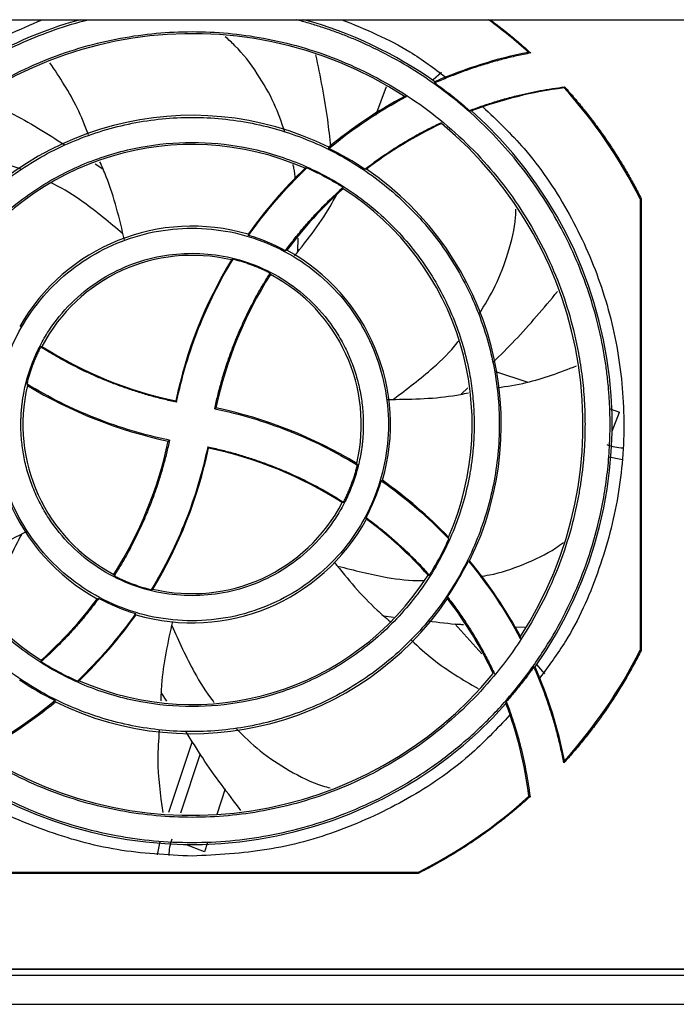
# Model space of a CAD drawing. Header units: millimetres. Extents: x 190.2 to 209.8, y 188.7 to 211.2.
# Tile 3 of 10: x 194.4 to 200, y 188.7 to 197.1. Entities that reach past the tile are written whole.
import ezdxf

# ---------------------------------------------------------------- set-up
doc = ezdxf.new("R2010")
doc.units = ezdxf.units.MM

msp = doc.modelspace()

# ---------------------------------------------------------------- linework, layer by layer
at = {"color": 7, "linetype": 'Continuous', "lineweight": 25}
for p, q in [((191.0937, 197.1299), (208.2645, 197.1299)), ((197.9165, 196.6178), (197.9862, 196.6809)), ((197.9295, 196.5878), (197.9305, 196.5978)), ((197.4259, 196.3117), (197.5162, 196.556)), ((199.0384, 196.545), (199.0418, 196.5542)), ((195.018, 195.8946), (195.0853, 195.8524)), ((199.6987, 195.597), (199.69, 195.5949)), ((199.69, 195.5949), (199.69, 191.7248)), ((199.6987, 195.597), (199.6987, 191.7227)), ((198.4427, 194.1164), (198.727, 194.0236)), ((198.1575, 193.9198), (198.2122, 193.9748)), ((199.4326, 193.7932), (199.5136, 193.7667)), ((199.4254, 193.3826), (199.5378, 193.36)), ((197.4927, 192.0187), (197.5772, 192.0094)), ((198.1026, 191.9518), (198.3332, 191.6937)), ((198.6117, 191.9267), (198.7114, 191.9223)), ((199.69, 191.7248), (199.6987, 191.7227)), ((198.8007, 191.6013), (198.871, 191.5237)), ((198.7796, 191.5827), (198.7896, 191.5817)), ((195.6334, 191.2872), (195.5847, 191.364)), ((194.6787, 191.2828), (194.6774, 191.2931)), ((195.8507, 190.944), (195.6477, 190.3328)), ((195.9192, 190.8358), (195.7513, 190.3286)), ((196.1334, 190.5371), (196.0616, 190.3171)), ((198.737, 190.4731), (198.7462, 190.4697)), ((195.5727, 190.0844), (195.5501, 189.972)), ((195.9833, 190.0774), (195.9569, 189.9963)), ((197.785, 189.8199), (193.915, 189.8199)), ((197.7871, 189.8111), (197.785, 189.8199)), ((197.7871, 189.8111), (193.9129, 189.8111)), ((192.3, 188.9899), (207.7, 188.9899)), ((192.3035, 188.9933), (207.6965, 188.9933)), ((192.1, 188.9399), (207.9, 188.9399)), ((192.1, 188.6899), (207.9, 188.6899))]:
    msp.add_line(p, q, dxfattribs=at)
at = {"color": 8, "linetype": 'Continuous', "lineweight": 25}
for p, q in [((196.7574, 195.1459), (196.7577, 195.2573)), ((199.4495, 193.6029), (199.5136, 193.7667)), ((195.9569, 189.9963), (195.793, 190.0603))]:
    msp.add_line(p, q, dxfattribs=at)
at = {"color": 7, "linetype": 'Continuous', "lineweight": 25}
for centre, radius, start, end in [((195.85, 193.6599), 3.6, 105.44449, 138.35159), ((195.85, 193.6599), 3.6, 54.69641, 74.55551), ((195.85, 193.6599), 4.3, 47.88913, 53.80159), ((195.85, 193.6599), 3.35, 57.07986, 140.40247), ((199.4777, 193.0727), 3.8498, 101.14758, 113.6978), ((199.4777, 193.0727), 3.5, 97.21089, 110.63361), ((195.85, 193.6599), 4.3, 26.74436, 42.14134), ((199.4777, 193.0727), 3.8498, 117.99599, 129.64769), ((195.85, 193.6599), 3.6, 324.74068, 48.3097), ((195.85, 193.6599), 2.65, 63.76749, 145.7131), ((199.4777, 193.0727), 3.5, 115.20373, 127.54186), ((195.85, 193.6599), 3.35, 327.12775, 50.35698), ((195.85, 193.6599), 2.4, 66.21216, 147.43491), ((199.4777, 193.0727), 3.8498, 133.69923, 144.82543), ((195.85, 193.6599), 2.65, 333.82785, 55.65538), ((199.4777, 193.0727), 3.5, 131.81814, 143.53455), ((195.85, 193.6599), 2.4, 336.27827, 57.3716), ((195.85, 193.6599), 1.7, 73.56631, 150.37213), ((195.85, 193.6599), 1.7, 343.65605, 61.43025), ((195.85, 193.6599), 1.45, 76.57055, 152.53999), ((199.4777, 193.0727), 3.8498, 148.74341, 168.17108), ((199.4777, 193.0727), 3.5, 147.65303, 167.97626), ((195.85, 193.6599), 1.45, 346.67373, 62.441), ((195.85, 193.6599), 2.4, 156.27827, 237.3716), ((196.4354, 197.2858), 3.5, 237.66566, 258.03423), ((195.85, 193.6599), 1.7, 163.65605, 241.43025), ((195.85, 193.6599), 1.45, 166.67373, 242.441), ((196.4354, 197.2858), 3.8498, 238.76439, 258.15989), ((195.2646, 190.0339), 3.8498, 58.76439, 78.15989), ((192.2223, 194.247), 3.5, 327.65303, 347.97626), ((192.2223, 194.247), 3.8498, 328.74341, 348.17108), ((195.2646, 190.0339), 3.5, 57.66566, 78.03423), ((195.2646, 190.0339), 3.8498, 43.71417, 54.84469), ((195.85, 193.6599), 1.45, 256.57055, 332.53999), ((195.85, 193.6599), 1.7, 253.56631, 331.51635), ((195.2646, 190.0339), 3.5, 41.82748, 53.54654), ((195.2646, 190.0339), 3.8498, 28.00513, 39.66114), ((195.85, 193.6599), 2.4, 246.21216, 327.43491), ((192.2223, 194.247), 3.5, 311.81814, 323.53455), ((195.85, 193.6599), 2.65, 243.76749, 325.7131), ((195.2646, 190.0339), 3.5, 25.20807, 37.55003), ((192.2223, 194.247), 3.8498, 313.69923, 324.82543), ((195.85, 193.6599), 4.3, 317.92447, 333.25564), ((195.85, 193.6599), 3.35, 237.07986, 320.40247), ((195.2646, 190.0339), 3.8498, 11.14999, 23.7053), ((195.85, 193.6599), 3.6, 234.69641, 318.35159), ((192.2223, 194.247), 3.8498, 297.99599, 309.64769), ((195.2646, 190.0339), 3.5, 7.20836, 20.63636), ((195.85, 193.6599), 4.3, 296.74436, 312.1742)]:
    msp.add_arc(centre, radius, start, end, dxfattribs=at)
for points, knots in [([(192.2675, 193.6599), (192.2675, 193.8568), (192.2838, 194.0538), (192.3485, 194.4424), (192.3969, 194.634), (192.5245, 195.0067), (192.6037, 195.1878), (192.7907, 195.5344), (192.8986, 195.7), (193.1401, 196.0113), (193.2736, 196.157), (193.5629, 196.4243), (193.7186, 196.5461), (194.0479, 196.7624), (194.2214, 196.8569), (194.5817, 197.0161), (194.7685, 197.0809), (194.9593, 197.1299)], [0, 0, 0, 0, 0.125, 0.125, 0.25, 0.25, 0.375, 0.375, 0.5, 0.5, 0.625, 0.625, 0.75, 0.75, 0.875, 0.875, 1, 1, 1, 1]), ([(193.1259, 196.1475), (193.2335, 196.2628), (193.4877, 196.5351), (193.9743, 196.8742), (194.3686, 197.0446), (194.5658, 197.1299)], [0, 0, 0, 0, 0.268387, 0.634194, 1, 1, 1, 1]), ([(199.4325, 193.6599), (199.4324, 193.6807), (199.4322, 193.7224), (199.4305, 193.7849), (199.4278, 193.8474), (199.424, 193.9097), (199.4191, 193.972), (199.4131, 194.0342), (199.406, 194.0963), (199.3978, 194.1583), (199.3773, 194.2961), (199.3347, 194.5084), (199.2529, 194.793), (199.1469, 195.0725), (198.9718, 195.4378), (198.6945, 195.8664), (198.3483, 196.2415), (198.038, 196.5019), (197.7936, 196.6742), (197.5383, 196.8242), (197.3283, 196.9254), (197.1687, 196.9915), (197.0634, 197.0313), (196.957, 197.0676), (196.8495, 197.1009), (196.777, 197.1202), (196.7407, 197.1299)], [0, 0, 0, 0, 0.013247, 0.02648, 0.039704, 0.052921, 0.066137, 0.079355, 0.09258, 0.105815, 0.119064, 0.18107, 0.243087, 0.306875, 0.370674, 0.500002, 0.62933, 0.693117, 0.756916, 0.818922, 0.880939, 0.904773, 0.928573, 0.952361, 0.976162, 1, 1, 1, 1]), ([(197.1342, 197.1299), (197.3341, 197.0483), (197.651, 196.9191), (197.9232, 196.7132), (198.0237, 196.6372)], [0, 0, 0, 0, 0.630809, 1, 1, 1, 1]), ([(198.4043, 197.1299), (198.4215, 197.1171), (198.4559, 197.0915), (198.5068, 197.0522), (198.5572, 197.0122), (198.6069, 196.9714), (198.656, 196.9299), (198.7045, 196.8877), (198.7363, 196.8589), (198.7522, 196.8446)], [0, 0, 0, 0, 0.142937, 0.285794, 0.428603, 0.571397, 0.714206, 0.857063, 1, 1, 1, 1]), ([(192.4825, 193.6599), (192.4826, 193.6786), (192.4828, 193.716), (192.4842, 193.772), (192.4865, 193.828), (192.4898, 193.8839), (192.494, 193.9397), (192.4991, 193.9954), (192.5051, 194.051), (192.5121, 194.1065), (192.52, 194.162), (192.5288, 194.2174), (192.5542, 194.3614), (192.6085, 194.5919), (192.7155, 194.9056), (192.8548, 195.2116), (193.0279, 195.5078), (193.2315, 195.7869), (193.4646, 196.0452), (193.7229, 196.2784), (194.0021, 196.482), (194.2983, 196.6551), (194.6042, 196.7943), (194.918, 196.9014), (195.2303, 196.9749), (195.5419, 197.018), (195.85, 197.032), (196.1581, 197.018), (196.4697, 196.9749), (196.782, 196.9014), (197.0958, 196.7943), (197.4017, 196.6551), (197.6979, 196.482), (197.9771, 196.2784), (198.2354, 196.0452), (198.4685, 195.7869), (198.6721, 195.5078), (198.8452, 195.2116), (198.9845, 194.9057), (199.0915, 194.5919), (199.1493, 194.3462), (199.179, 194.1714), (199.193, 194.0696), (199.204, 193.9676), (199.2117, 193.8653), (199.2166, 193.7627), (199.2172, 193.6941), (199.2175, 193.6599)], [0, 0, 0, 0, 0.005307, 0.010608, 0.015904, 0.021197, 0.026487, 0.031776, 0.037067, 0.042359, 0.047656, 0.052957, 0.058266, 0.089135, 0.120009, 0.152164, 0.184325, 0.217165, 0.25001, 0.28285, 0.315695, 0.347851, 0.380012, 0.410881, 0.441755, 0.470875, 0.500001, 0.529121, 0.558247, 0.589116, 0.61999, 0.652146, 0.684306, 0.717146, 0.749991, 0.782831, 0.815676, 0.847832, 0.879993, 0.910862, 0.941736, 0.951461, 0.961168, 0.970867, 0.980565, 0.990274, 1, 1, 1, 1]), ([(197.0387, 196.0415), (197.0306, 196.1188), (197.0028, 196.3836), (196.9493, 196.6446), (196.9115, 196.8295)], [0, 0, 0, 0, 0.29172, 1, 1, 1, 1]), ([(198.7522, 196.8446), (198.732, 196.8406), (198.6915, 196.8326), (198.6311, 196.8194), (198.571, 196.8054), (198.5112, 196.7903), (198.4517, 196.7744), (198.3925, 196.7574), (198.3336, 196.7396), (198.2749, 196.7208), (198.2166, 196.701), (198.1585, 196.6803), (198.1008, 196.6586), (198.0434, 196.636), (197.9862, 196.6125), (197.9484, 196.596), (197.9295, 196.5878)], [0, 0, 0, 0, 0.071669, 0.143227, 0.214693, 0.286084, 0.35742, 0.42872, 0.5, 0.57128, 0.64258, 0.713916, 0.785307, 0.856773, 0.928331, 1, 1, 1, 1]), ([(194.9626, 196.1424), (194.932, 196.2202), (194.8458, 196.439), (194.715, 196.635), (194.6307, 196.7613)], [0, 0, 0, 0, 0.3556542, 1, 1, 1, 1]), ([(197.9295, 196.5878), (197.9442, 196.5772), (197.9737, 196.5561), (198.0173, 196.5236), (198.0605, 196.4904), (198.1031, 196.4566), (198.1452, 196.4221), (198.1868, 196.3871), (198.2141, 196.3632), (198.2277, 196.3512)], [0, 0, 0, 0, 0.142939, 0.285796, 0.428604, 0.571396, 0.714204, 0.857061, 1, 1, 1, 1]), ([(198.2277, 196.3512), (198.2465, 196.3583), (198.284, 196.3723), (198.3407, 196.3923), (198.3977, 196.4112), (198.455, 196.4292), (198.5126, 196.4462), (198.5705, 196.4623), (198.6432, 196.4811), (198.731, 196.5016), (198.834, 196.5224), (198.9376, 196.5403), (199.0071, 196.5496), (199.0418, 196.5542)], [0, 0, 0, 0, 0.071474, 0.142898, 0.214293, 0.285681, 0.357082, 0.428516, 0.500006, 0.625049, 0.749987, 0.874933, 1, 1, 1, 1]), ([(199.0418, 196.5542), (199.0563, 196.5382), (199.0851, 196.5061), (199.1275, 196.4572), (199.1691, 196.4077), (199.21, 196.3575), (199.2501, 196.3068), (199.2894, 196.2555), (199.328, 196.2036), (199.3658, 196.151), (199.4127, 196.0838), (199.4677, 196.0012), (199.5297, 195.9026), (199.5889, 195.8024), (199.6456, 195.7006), (199.681, 195.6315), (199.6987, 195.597)], [0, 0, 0, 0, 0.05561, 0.111177, 0.166714, 0.222234, 0.277748, 0.33327, 0.388812, 0.444386, 0.500005, 0.60007, 0.700028, 0.799954, 0.89992, 1, 1, 1, 1]), ([(194.0453, 196.4614), (194.2098, 196.3772), (194.4536, 196.2525), (194.684, 196.1048), (194.7589, 196.0569)], [0, 0, 0, 0, 0.675085, 1, 1, 1, 1]), ([(198.341, 196.3827), (198.463, 196.2674), (198.7412, 196.0043), (199.0765, 195.5046), (199.3496, 194.9192), (199.5144, 194.2931), (199.5686, 193.6488), (199.5112, 193.0038), (199.339, 192.3815), (199.1113, 191.8668), (198.9059, 191.5914), (198.829, 191.4882)], [0, 0, 0, 0, 0.093164, 0.212509, 0.331854, 0.451199, 0.570544, 0.689889, 0.809234, 0.928579, 1, 1, 1, 1]), ([(193.2175, 193.6599), (193.2175, 193.8322), (193.2345, 194.0044), (193.3017, 194.3424), (193.3519, 194.5081), (193.4838, 194.8265), (193.5654, 194.9791), (193.7569, 195.2657), (193.8667, 195.3995), (194.1104, 195.6432), (194.2442, 195.753), (194.5307, 195.9444), (194.6834, 196.026), (195.0018, 196.1579), (195.1674, 196.2082), (195.5054, 196.2754), (195.6777, 196.2924), (196.0223, 196.2924), (196.1946, 196.2754), (196.5326, 196.2082), (196.6982, 196.1579), (197.0166, 196.026), (197.1693, 195.9444), (197.4558, 195.753), (197.5896, 195.6432), (197.8333, 195.3995), (197.9431, 195.2657), (198.1346, 194.9791), (198.2162, 194.8265), (198.3481, 194.5081), (198.3983, 194.3424), (198.4655, 194.0044), (198.4825, 193.8322), (198.4825, 193.6599)], [0, 0, 0, 0, 0.0625, 0.0625, 0.125, 0.125, 0.1875, 0.1875, 0.25, 0.25, 0.3125, 0.3125, 0.375, 0.375, 0.4375, 0.4375, 0.5, 0.5, 0.5625, 0.5625, 0.625, 0.625, 0.6875, 0.6875, 0.75, 0.75, 0.8125, 0.8125, 0.875, 0.875, 0.9375, 0.9375, 1, 1, 1, 1]), ([(197.3301, 195.8474), (197.3459, 195.8595), (197.3775, 195.8837), (197.4255, 195.9189), (197.4741, 195.9533), (197.5232, 195.9869), (197.5728, 196.0195), (197.6229, 196.0514), (197.6736, 196.0823), (197.7247, 196.1124), (197.7765, 196.1416), (197.8287, 196.17), (197.8815, 196.1975), (197.9347, 196.2242), (197.9706, 196.2412), (197.9886, 196.2498)], [0, 0, 0, 0, 0.077167, 0.154212, 0.231158, 0.308025, 0.384837, 0.461616, 0.538384, 0.615163, 0.691975, 0.768842, 0.845788, 0.922833, 1, 1, 1, 1]), ([(193.4325, 193.6599), (193.4326, 193.6763), (193.4328, 193.7091), (193.4343, 193.7582), (193.4368, 193.8073), (193.4403, 193.8563), (193.4448, 193.9052), (193.4503, 193.954), (193.4568, 194.0027), (193.4642, 194.0513), (193.4833, 194.1606), (193.5229, 194.3289), (193.5998, 194.5542), (193.6997, 194.7738), (193.824, 194.9865), (193.9702, 195.1869), (194.1375, 195.3723), (194.323, 195.5397), (194.5234, 195.6858), (194.736, 195.8101), (194.9556, 195.9101), (195.1809, 195.9869), (195.4767, 196.0566), (195.85, 196.0909), (196.2232, 196.0566), (196.5191, 195.9869), (196.7443, 195.9101), (196.964, 195.8101), (197.1766, 195.6858), (197.377, 195.5397), (197.5624, 195.3723), (197.7298, 195.1869), (197.876, 194.9865), (198.0003, 194.7738), (198.1002, 194.5542), (198.1771, 194.329), (198.2197, 194.1478), (198.2422, 194.0125), (198.2535, 193.9248), (198.2615, 193.8367), (198.2666, 193.7484), (198.2672, 193.6894), (198.2675, 193.6599)], [0, 0, 0, 0, 0.006487, 0.012964, 0.019435, 0.025902, 0.032367, 0.038835, 0.045306, 0.051785, 0.058273, 0.089144, 0.120023, 0.152182, 0.184348, 0.217191, 0.250041, 0.282884, 0.315734, 0.347893, 0.380058, 0.41093, 0.441809, 0.500001, 0.558193, 0.589065, 0.619944, 0.652103, 0.684268, 0.717111, 0.749961, 0.782804, 0.815655, 0.847813, 0.879979, 0.910851, 0.94173, 0.953398, 0.965044, 0.976682, 0.988329, 1, 1, 1, 1]), ([(195.271, 195.2398), (195.2274, 195.424), (195.173, 195.6538), (195.0787, 195.8695), (195.06, 195.9123)], [0, 0, 0, 0, 0.8015956, 1, 1, 1, 1]), ([(197.1432, 195.692), (197.129, 195.701), (197.1006, 195.7188), (197.0573, 195.7444), (197.0136, 195.7692), (196.9693, 195.793), (196.9246, 195.8158), (196.8794, 195.8378), (196.8488, 195.8517), (196.8335, 195.8587)], [0, 0, 0, 0, 0.143013, 0.28587, 0.428634, 0.571366, 0.71413, 0.856987, 1, 1, 1, 1]), ([(196.65, 195.1499), (196.6622, 195.1664), (196.6865, 195.1992), (196.7241, 195.2476), (196.7624, 195.2953), (196.8016, 195.3423), (196.8415, 195.3885), (196.8822, 195.4341), (196.9237, 195.4789), (196.966, 195.523), (197.0091, 195.5664), (197.053, 195.609), (197.0976, 195.651), (197.128, 195.6784), (197.1432, 195.692)], [0, 0, 0, 0, 0.083566, 0.167006, 0.250343, 0.333605, 0.416815, 0.5, 0.583185, 0.666395, 0.749657, 0.832994, 0.916434, 1, 1, 1, 1]), ([(196.7279, 195.1043), (196.8439, 195.2508), (196.9754, 195.417), (197.0747, 195.6033), (197.0865, 195.6254)], [0, 0, 0, 0, 0.881506, 1, 1, 1, 1]), ([(194.1675, 193.6599), (194.1675, 193.77), (194.1783, 193.8801), (194.2213, 194.0961), (194.2534, 194.202), (194.3377, 194.4055), (194.3899, 194.503), (194.5122, 194.6862), (194.5824, 194.7717), (194.7382, 194.9274), (194.8237, 194.9976), (195.0068, 195.12), (195.1044, 195.1721), (195.3079, 195.2564), (195.4138, 195.2885), (195.6298, 195.3315), (195.7399, 195.3424), (195.9601, 195.3424), (196.0702, 195.3315), (196.2862, 195.2885), (196.3921, 195.2564), (196.5956, 195.1721), (196.6932, 195.12), (196.8763, 194.9976), (196.9618, 194.9274), (197.1176, 194.7717), (197.1878, 194.6862), (197.3101, 194.503), (197.3623, 194.4055), (197.4466, 194.202), (197.4787, 194.0961), (197.5217, 193.8801), (197.5325, 193.77), (197.5325, 193.6599)], [0, 0, 0, 0, 0.0625, 0.0625, 0.125, 0.125, 0.1875, 0.1875, 0.25, 0.25, 0.3125, 0.3125, 0.375, 0.375, 0.4375, 0.4375, 0.5, 0.5, 0.5625, 0.5625, 0.625, 0.625, 0.6875, 0.6875, 0.75, 0.75, 0.8125, 0.8125, 0.875, 0.875, 0.9375, 0.9375, 1, 1, 1, 1]), ([(194.3825, 193.6599), (194.3826, 193.6727), (194.3828, 193.6983), (194.3843, 193.7366), (194.3868, 193.7748), (194.3903, 193.813), (194.3948, 193.8511), (194.4003, 193.8891), (194.4127, 193.961), (194.4374, 194.066), (194.484, 194.2027), (194.5447, 194.3361), (194.6455, 194.5086), (194.8049, 194.705), (195.0396, 194.8956), (195.3026, 195.0318), (195.5761, 195.1104), (195.85, 195.1356), (196.1239, 195.1104), (196.3974, 195.0318), (196.6604, 194.8956), (196.8951, 194.705), (197.0545, 194.5086), (197.1553, 194.3361), (197.2159, 194.2028), (197.2626, 194.066), (197.2895, 193.9517), (197.3042, 193.8607), (197.3118, 193.794), (197.3166, 193.727), (197.3172, 193.6823), (197.3175, 193.6599)], [0, 0, 0, 0, 0.008343, 0.016672, 0.024993, 0.033312, 0.041634, 0.049965, 0.058311, 0.089201, 0.120102, 0.15228, 0.18447, 0.250119, 0.315767, 0.380052, 0.441771, 0.500002, 0.558232, 0.619951, 0.684236, 0.749885, 0.815534, 0.847712, 0.879901, 0.910791, 0.941693, 0.956283, 0.970843, 0.985406, 1, 1, 1, 1]), ([(195.7165, 193.8515), (195.7612, 194.0674), (195.8246, 194.2795), (195.9867, 194.6896), (196.0855, 194.8877), (196.2005, 195.0759)], [0, 0, 0, 0, 0.5, 0.5, 1, 1, 1, 1]), ([(196.5178, 194.9568), (196.5065, 194.9625), (196.484, 194.9739), (196.4497, 194.9898), (196.4152, 195.0049), (196.3802, 195.019), (196.345, 195.0323), (196.3094, 195.0446), (196.2734, 195.056), (196.2371, 195.0665), (196.2127, 195.0728), (196.2005, 195.0759)], [0, 0, 0, 0, 0.111459, 0.222658, 0.33367, 0.444569, 0.555431, 0.66633, 0.777342, 0.888541, 1, 1, 1, 1]), ([(196.0442, 193.795), (196.0482, 193.8137), (196.0562, 193.8511), (196.0695, 193.907), (196.0835, 193.9626), (196.0985, 194.0179), (196.1144, 194.0729), (196.1312, 194.1277), (196.1488, 194.1821), (196.1674, 194.2363), (196.1869, 194.2903), (196.2072, 194.3439), (196.2344, 194.4121), (196.2693, 194.4943), (196.3133, 194.5897), (196.3601, 194.6838), (196.4098, 194.7763), (196.462, 194.8675), (196.4992, 194.927), (196.5178, 194.9568)], [0, 0, 0, 0, 0.045543, 0.091032, 0.136478, 0.181896, 0.227295, 0.27269, 0.318091, 0.363511, 0.408962, 0.454457, 0.500006, 0.583458, 0.666761, 0.749992, 0.833226, 0.916537, 1, 1, 1, 1]), ([(198.4298, 194.1934), (198.4929, 194.2556), (198.6879, 194.4475), (198.8635, 194.6575), (198.9822, 194.7995)], [0, 0, 0, 0, 0.323976, 1, 1, 1, 1]), ([(194.5519, 194.3254), (194.5462, 194.3141), (194.5349, 194.2916), (194.519, 194.2573), (194.504, 194.2227), (194.4899, 194.1877), (194.4767, 194.1524), (194.4645, 194.1168), (194.4531, 194.0808), (194.4426, 194.0445), (194.4365, 194.02), (194.4334, 194.0078)], [0, 0, 0, 0, 0.11146, 0.222658, 0.33367, 0.444569, 0.555431, 0.66633, 0.777342, 0.88854, 1, 1, 1, 1]), ([(195.7165, 193.8515), (195.6977, 193.8555), (195.6602, 193.8635), (195.6043, 193.8767), (195.5485, 193.8908), (195.4931, 193.9057), (195.4379, 193.9216), (195.3831, 193.9384), (195.3284, 193.956), (195.2741, 193.9746), (195.22, 193.9941), (195.1662, 194.0144), (195.0979, 194.0416), (195.0155, 194.0766), (194.9198, 194.1206), (194.8256, 194.1675), (194.7328, 194.2172), (194.6414, 194.2696), (194.5818, 194.3068), (194.5519, 194.3254)], [0, 0, 0, 0, 0.045543, 0.091032, 0.136479, 0.181896, 0.227296, 0.27269, 0.31809, 0.36351, 0.408961, 0.454456, 0.500006, 0.583458, 0.666762, 0.749992, 0.833225, 0.916536, 1, 1, 1, 1]), ([(198.4664, 193.975), (198.5495, 193.9877), (198.7823, 194.0233), (199.0028, 194.1076), (199.1447, 194.1618)], [0, 0, 0, 0, 0.3564852, 1, 1, 1, 1]), ([(195.6558, 193.5247), (195.4403, 193.5694), (195.2285, 193.6326), (194.819, 193.7945), (194.6212, 193.893), (194.4334, 194.0078)], [0, 0, 0, 0, 0.5, 0.5, 1, 1, 1, 1]), ([(197.5219, 193.8746), (197.7102, 193.8763), (197.9446, 193.8784), (198.174, 193.9222), (198.2191, 193.9308)], [0, 0, 0, 0, 0.803478, 1, 1, 1, 1]), ([(196.0442, 193.795), (196.2597, 193.7503), (196.4715, 193.6871), (196.881, 193.5252), (197.0788, 193.4267), (197.2666, 193.3119)], [0, 0, 0, 0, 0.5, 0.5, 1, 1, 1, 1]), ([(192.2675, 193.6599), (192.2676, 193.64), (192.2678, 193.6002), (192.2693, 193.5405), (192.2718, 193.481), (192.2752, 193.4215), (192.2797, 193.3622), (192.2851, 193.3029), (192.2916, 193.2437), (192.299, 193.1846), (192.3074, 193.1256), (192.3168, 193.0667), (192.3438, 192.9135), (192.4015, 192.6683), (192.5154, 192.3346), (192.6635, 192.0091), (192.8477, 191.694), (193.0643, 191.397), (193.3123, 191.1222), (193.5871, 190.8742), (193.8841, 190.6576), (194.1992, 190.4734), (194.5247, 190.3253), (194.8585, 190.2114), (195.1907, 190.1332), (195.5222, 190.0873), (195.85, 190.0724), (196.1778, 190.0873), (196.5093, 190.1332), (196.8415, 190.2114), (197.1753, 190.3253), (197.5008, 190.4734), (197.8159, 190.6575), (198.1129, 190.8742), (198.3877, 191.1222), (198.6357, 191.397), (198.8523, 191.6939), (199.0365, 192.0091), (199.1846, 192.3345), (199.2985, 192.6683), (199.36, 192.9297), (199.3915, 193.1157), (199.4065, 193.2239), (199.4181, 193.3325), (199.4264, 193.4413), (199.4315, 193.5505), (199.4322, 193.6234), (199.4325, 193.6599)], [0, 0, 0, 0, 0.005308, 0.010608, 0.015904, 0.021197, 0.026487, 0.031776, 0.037067, 0.042359, 0.047656, 0.052957, 0.058266, 0.089135, 0.120009, 0.152165, 0.184325, 0.217165, 0.25001, 0.28285, 0.315695, 0.347851, 0.380012, 0.410881, 0.441755, 0.470875, 0.500001, 0.529121, 0.558247, 0.589116, 0.61999, 0.652146, 0.684306, 0.717146, 0.749991, 0.782831, 0.815676, 0.847832, 0.879993, 0.910862, 0.941736, 0.951461, 0.961168, 0.970867, 0.980565, 0.990274, 1, 1, 1, 1]), ([(199.2175, 193.6599), (199.2174, 193.6411), (199.2172, 193.6038), (199.2158, 193.5477), (199.2135, 193.4917), (199.2102, 193.4359), (199.206, 193.3801), (199.2009, 193.3243), (199.1949, 193.2687), (199.1879, 193.2132), (199.18, 193.1577), (199.1712, 193.1023), (199.1458, 192.9583), (199.0915, 192.7278), (198.9845, 192.4141), (198.8452, 192.1081), (198.6721, 191.8119), (198.4685, 191.5328), (198.2354, 191.2745), (197.9771, 191.0414), (197.6979, 190.8377), (197.4017, 190.6646), (197.0958, 190.5254), (196.782, 190.4183), (196.4697, 190.3448), (196.1581, 190.3017), (195.85, 190.2877), (195.5419, 190.3017), (195.2303, 190.3448), (194.918, 190.4183), (194.6042, 190.5254), (194.2983, 190.6646), (194.0021, 190.8377), (193.7229, 191.0414), (193.4646, 191.2745), (193.2315, 191.5328), (193.0279, 191.8119), (192.8548, 192.1081), (192.7155, 192.4141), (192.6085, 192.7278), (192.5507, 192.9735), (192.521, 193.1484), (192.507, 193.2501), (192.496, 193.3521), (192.4883, 193.4544), (192.4834, 193.5571), (192.4828, 193.6256), (192.4825, 193.6599)], [0, 0, 0, 0, 0.0053075, 0.0106084, 0.0159043, 0.0211967, 0.0264868, 0.0317764, 0.0370667, 0.0423594, 0.0476558, 0.0529574, 0.0582657, 0.0891348, 0.1200088, 0.1521645, 0.1843252, 0.2171652, 0.2500102, 0.2828502, 0.3156952, 0.347851, 0.3800117, 0.4108807, 0.4417547, 0.4708752, 0.5000008, 0.5291213, 0.5582468, 0.5891159, 0.6199899, 0.6521456, 0.6843063, 0.7171463, 0.7499913, 0.7828313, 0.8156763, 0.8478321, 0.8799928, 0.9108618, 0.9417358, 0.9514609, 0.9611682, 0.9708667, 0.9805654, 0.9902735, 1, 1, 1, 1]), ([(198.4825, 193.6599), (198.4825, 193.4876), (198.4655, 193.3153), (198.3983, 192.9773), (198.3481, 192.8116), (198.2162, 192.4933), (198.1346, 192.3406), (197.9431, 192.0541), (197.8333, 191.9202), (197.5896, 191.6766), (197.4558, 191.5667), (197.1693, 191.3753), (197.0166, 191.2937), (196.6982, 191.1618), (196.5326, 191.1116), (196.1946, 191.0443), (196.0223, 191.0274), (195.6777, 191.0274), (195.5054, 191.0443), (195.1674, 191.1116), (195.0018, 191.1618), (194.6834, 191.2937), (194.5307, 191.3753), (194.2442, 191.5667), (194.1104, 191.6766), (193.8667, 191.9202), (193.7569, 192.0541), (193.5654, 192.3406), (193.4838, 192.4933), (193.3519, 192.8116), (193.3017, 192.9773), (193.2345, 193.3153), (193.2175, 193.4876), (193.2175, 193.6599)], [0, 0, 0, 0, 0.0625, 0.0625, 0.125, 0.125, 0.1875, 0.1875, 0.25, 0.25, 0.3125, 0.3125, 0.375, 0.375, 0.4375, 0.4375, 0.5, 0.5, 0.5625, 0.5625, 0.625, 0.625, 0.6875, 0.6875, 0.75, 0.75, 0.8125, 0.8125, 0.875, 0.875, 0.9375, 0.9375, 1, 1, 1, 1]), ([(198.2675, 193.6599), (198.2674, 193.6434), (198.2672, 193.6106), (198.2657, 193.5615), (198.2632, 193.5124), (198.2597, 193.4634), (198.2552, 193.4145), (198.2497, 193.3658), (198.2432, 193.317), (198.2358, 193.2684), (198.2167, 193.1592), (198.1771, 192.9908), (198.1002, 192.7655), (198.0003, 192.5459), (197.876, 192.3333), (197.7298, 192.1329), (197.5625, 191.9474), (197.377, 191.7801), (197.1766, 191.6339), (196.964, 191.5096), (196.7444, 191.4097), (196.5191, 191.3328), (196.2233, 191.2631), (195.85, 191.2288), (195.4768, 191.2631), (195.1809, 191.3328), (194.9557, 191.4096), (194.736, 191.5096), (194.5234, 191.6339), (194.323, 191.7801), (194.1376, 191.9474), (193.9702, 192.1328), (193.824, 192.3332), (193.6997, 192.5459), (193.5998, 192.7655), (193.5229, 192.9908), (193.4803, 193.1719), (193.4578, 193.3072), (193.4465, 193.3949), (193.4385, 193.483), (193.4334, 193.5713), (193.4328, 193.6303), (193.4325, 193.6599)], [0, 0, 0, 0, 0.006487, 0.012964, 0.019435, 0.025902, 0.032367, 0.038835, 0.045306, 0.051785, 0.058273, 0.089144, 0.120023, 0.152182, 0.184348, 0.217191, 0.250041, 0.282884, 0.315734, 0.347893, 0.380058, 0.41093, 0.441809, 0.500001, 0.558193, 0.589065, 0.619944, 0.652103, 0.684268, 0.717111, 0.749961, 0.782804, 0.815655, 0.847813, 0.879979, 0.910851, 0.94173, 0.953398, 0.965044, 0.976682, 0.988329, 1, 1, 1, 1]), ([(197.5325, 193.6599), (197.5325, 193.5497), (197.5217, 193.4396), (197.4787, 193.2236), (197.4466, 193.1177), (197.3623, 192.9143), (197.3101, 192.8167), (197.1878, 192.6335), (197.1176, 192.548), (196.9618, 192.3923), (196.8763, 192.3221), (196.6932, 192.1997), (196.5956, 192.1476), (196.3921, 192.0633), (196.2862, 192.0312), (196.0702, 191.9882), (195.9601, 191.9774), (195.7399, 191.9774), (195.6298, 191.9882), (195.4138, 192.0312), (195.3079, 192.0633), (195.1044, 192.1476), (195.0068, 192.1997), (194.8237, 192.3221), (194.7382, 192.3923), (194.5824, 192.548), (194.5122, 192.6335), (194.3899, 192.8167), (194.3377, 192.9143), (194.2534, 193.1177), (194.2213, 193.2236), (194.1783, 193.4396), (194.1675, 193.5497), (194.1675, 193.6599)], [0, 0, 0, 0, 0.0625, 0.0625, 0.125, 0.125, 0.1875, 0.1875, 0.25, 0.25, 0.3125, 0.3125, 0.375, 0.375, 0.4375, 0.4375, 0.5, 0.5, 0.5625, 0.5625, 0.625, 0.625, 0.6875, 0.6875, 0.75, 0.75, 0.8125, 0.8125, 0.875, 0.875, 0.9375, 0.9375, 1, 1, 1, 1]), ([(197.3175, 193.6599), (197.3174, 193.6471), (197.3172, 193.6215), (197.3157, 193.5831), (197.3132, 193.5449), (197.3097, 193.5067), (197.3052, 193.4686), (197.2997, 193.4307), (197.2873, 193.3587), (197.2626, 193.2537), (197.216, 193.117), (197.1553, 192.9836), (197.0545, 192.8111), (196.8951, 192.6147), (196.6604, 192.4242), (196.3974, 192.2879), (196.1239, 192.2093), (195.85, 192.1841), (195.5761, 192.2093), (195.3026, 192.2879), (195.0396, 192.4242), (194.8049, 192.6147), (194.6455, 192.8111), (194.5447, 192.9836), (194.4841, 193.117), (194.4374, 193.2537), (194.4105, 193.368), (194.3958, 193.459), (194.3882, 193.5257), (194.3834, 193.5927), (194.3828, 193.6375), (194.3825, 193.6599)], [0, 0, 0, 0, 0.008343, 0.016672, 0.024993, 0.033312, 0.041634, 0.049965, 0.058311, 0.089201, 0.120102, 0.15228, 0.18447, 0.250119, 0.315767, 0.380052, 0.441771, 0.500002, 0.558232, 0.619951, 0.684236, 0.749885, 0.815534, 0.847712, 0.879901, 0.910791, 0.941693, 0.956283, 0.970843, 0.985406, 1, 1, 1, 1]), ([(195.6558, 193.5247), (195.6518, 193.506), (195.6438, 193.4686), (195.6305, 193.4127), (195.6165, 193.3571), (195.6015, 193.3018), (195.5856, 193.2468), (195.5688, 193.1921), (195.5512, 193.1376), (195.5326, 193.0834), (195.5131, 193.0294), (195.4928, 192.9758), (195.4656, 192.9076), (195.4307, 192.8254), (195.3867, 192.73), (195.3399, 192.6359), (195.2902, 192.5434), (195.238, 192.4522), (195.2008, 192.3927), (195.1822, 192.3629)], [0, 0, 0, 0, 0.045543, 0.091032, 0.136478, 0.181896, 0.227295, 0.27269, 0.318091, 0.363511, 0.408962, 0.454457, 0.500006, 0.583458, 0.666761, 0.749992, 0.833226, 0.916537, 1, 1, 1, 1]), ([(195.9835, 193.4682), (195.9388, 193.2523), (195.8754, 193.0402), (195.7133, 192.6301), (195.6145, 192.432), (195.4995, 192.2438)], [0, 0, 0, 0, 0.5, 0.5, 1, 1, 1, 1]), ([(195.9835, 193.4682), (196.0023, 193.4642), (196.0398, 193.4562), (196.0957, 193.443), (196.1515, 193.4289), (196.2069, 193.414), (196.2621, 193.3981), (196.3169, 193.3813), (196.3716, 193.3637), (196.4259, 193.3451), (196.48, 193.3256), (196.5338, 193.3053), (196.6021, 193.2781), (196.6845, 193.2432), (196.7802, 193.1991), (196.8744, 193.1522), (196.9672, 193.1025), (197.0586, 193.0502), (197.1182, 193.0129), (197.1481, 192.9943)], [0, 0, 0, 0, 0.0455432, 0.0910321, 0.136479, 0.1818961, 0.2272955, 0.2726895, 0.3180904, 0.3635103, 0.4089615, 0.4544562, 0.5000065, 0.5834583, 0.6667618, 0.7499924, 0.8332254, 0.9165362, 1, 1, 1, 1]), ([(197.1481, 192.9943), (197.1538, 193.0056), (197.1651, 193.0281), (197.181, 193.0624), (197.196, 193.097), (197.2101, 193.132), (197.2233, 193.1673), (197.2355, 193.2029), (197.2469, 193.2389), (197.2574, 193.2752), (197.2635, 193.2997), (197.2666, 193.3119)], [0, 0, 0, 0, 0.1114597, 0.2226582, 0.3336698, 0.4445691, 0.5554309, 0.6663302, 0.7773418, 0.8885403, 1, 1, 1, 1]), ([(197.3413, 192.8621), (197.3577, 192.8499), (197.3906, 192.8256), (197.439, 192.788), (197.4867, 192.7497), (197.5337, 192.7105), (197.58, 192.6706), (197.6255, 192.6299), (197.6704, 192.5884), (197.7145, 192.5461), (197.7579, 192.503), (197.8006, 192.4591), (197.8426, 192.4145), (197.8699, 192.3841), (197.8836, 192.3689)], [0, 0, 0, 0, 0.083566, 0.167006, 0.250343, 0.333605, 0.416815, 0.5, 0.583185, 0.666395, 0.749657, 0.832994, 0.916434, 1, 1, 1, 1]), ([(193.8263, 192.3888), (193.8646, 192.4171), (194.0538, 192.5567), (194.2656, 192.6606), (194.4345, 192.7435)], [0, 0, 0, 0, 0.202643, 1, 1, 1, 1]), ([(197.8836, 192.3689), (197.8925, 192.3832), (197.9103, 192.4116), (197.9359, 192.4549), (197.9606, 192.4987), (197.9844, 192.543), (198.0072, 192.5877), (198.0292, 192.633), (198.043, 192.6635), (198.0499, 192.6788)], [0, 0, 0, 0, 0.143013, 0.28587, 0.428634, 0.571366, 0.71413, 0.856987, 1, 1, 1, 1]), ([(197.0683, 192.479), (197.1848, 192.3359), (197.3322, 192.1548), (197.5091, 192.0035), (197.5462, 191.9718)], [0, 0, 0, 0, 0.7906194, 1, 1, 1, 1]), ([(195.1822, 192.3629), (195.1935, 192.3572), (195.216, 192.3459), (195.2503, 192.3299), (195.2848, 192.3148), (195.3198, 192.3007), (195.355, 192.2874), (195.3906, 192.2751), (195.4266, 192.2637), (195.4629, 192.2532), (195.4873, 192.247), (195.4995, 192.2438)], [0, 0, 0, 0, 0.111459, 0.222658, 0.33367, 0.444569, 0.555431, 0.66633, 0.777342, 0.888541, 1, 1, 1, 1]), ([(198.039, 192.1819), (198.0512, 192.1661), (198.0753, 192.1346), (198.1106, 192.0865), (198.145, 192.038), (198.1786, 191.9889), (198.2113, 191.9393), (198.2431, 191.8891), (198.2741, 191.8384), (198.3042, 191.7872), (198.3334, 191.7355), (198.3618, 191.6833), (198.3893, 191.6305), (198.416, 191.5772), (198.4331, 191.5413), (198.4416, 191.5233)], [0, 0, 0, 0, 0.077167, 0.154212, 0.231158, 0.308025, 0.384837, 0.461616, 0.538384, 0.615163, 0.691975, 0.768842, 0.845788, 0.922833, 1, 1, 1, 1]), ([(195.05, 192.1698), (195.0378, 192.1533), (195.0135, 192.1205), (194.9759, 192.0721), (194.9376, 192.0244), (194.8984, 191.9775), (194.8585, 191.9312), (194.8178, 191.8857), (194.7763, 191.8408), (194.734, 191.7967), (194.6909, 191.7533), (194.647, 191.7107), (194.6024, 191.6687), (194.572, 191.6414), (194.5568, 191.6277)], [0, 0, 0, 0, 0.083566, 0.167006, 0.250343, 0.333605, 0.416815, 0.5, 0.583185, 0.666395, 0.749657, 0.832994, 0.916434, 1, 1, 1, 1]), ([(195.6814, 191.9721), (195.6414, 191.7917), (195.5916, 191.5667), (195.5829, 191.3371), (195.5811, 191.2916)], [0, 0, 0, 0, 0.8017993, 1, 1, 1, 1]), ([(197.8749, 191.9768), (197.9633, 191.9645), (198.0636, 191.9506), (198.1646, 191.9465), (198.1766, 191.946)], [0, 0, 0, 0, 0.881423, 1, 1, 1, 1]), ([(197.7305, 191.81), (197.7916, 191.7536), (197.965, 191.5937), (198.1688, 191.4738), (198.3008, 191.3962)], [0, 0, 0, 0, 0.352385, 1, 1, 1, 1]), ([(199.6987, 191.7227), (199.6889, 191.7034), (199.6692, 191.6646), (199.6385, 191.6071), (199.6071, 191.5501), (199.5748, 191.4936), (199.5416, 191.4376), (199.5076, 191.382), (199.4728, 191.327), (199.4371, 191.2725), (199.3908, 191.2041), (199.3331, 191.1225), (199.2628, 191.0287), (199.1899, 190.9369), (199.1148, 190.8469), (199.0626, 190.7887), (199.0365, 190.7596)], [0, 0, 0, 0, 0.055611, 0.111178, 0.166715, 0.222234, 0.277748, 0.333269, 0.388811, 0.444385, 0.500005, 0.600071, 0.700029, 0.799954, 0.899919, 1, 1, 1, 1]), ([(194.5568, 191.6277), (194.571, 191.6187), (194.5994, 191.6009), (194.6427, 191.5753), (194.6864, 191.5506), (194.7307, 191.5268), (194.7754, 191.5039), (194.8206, 191.4819), (194.8512, 191.468), (194.8665, 191.4611)], [0, 0, 0, 0, 0.143013, 0.28587, 0.428634, 0.571366, 0.71413, 0.856987, 1, 1, 1, 1]), ([(198.7796, 191.5827), (198.769, 191.5679), (198.7479, 191.5384), (198.7153, 191.4947), (198.6822, 191.4515), (198.6484, 191.4089), (198.614, 191.3667), (198.579, 191.3251), (198.5551, 191.2978), (198.5431, 191.2841)], [0, 0, 0, 0, 0.142939, 0.285796, 0.428604, 0.571396, 0.714204, 0.857061, 1, 1, 1, 1]), ([(199.0365, 190.7596), (199.0325, 190.7798), (199.0245, 190.8203), (199.0113, 190.8807), (198.9972, 190.9409), (198.9822, 191.0007), (198.9662, 191.0602), (198.9493, 191.1195), (198.9314, 191.1784), (198.9126, 191.2371), (198.8928, 191.2954), (198.8721, 191.3535), (198.8504, 191.4113), (198.8278, 191.4687), (198.8043, 191.5259), (198.7878, 191.5637), (198.7796, 191.5827)], [0, 0, 0, 0, 0.071669, 0.143227, 0.214693, 0.286085, 0.357421, 0.42872, 0.5, 0.57128, 0.642579, 0.713915, 0.785307, 0.856773, 0.928331, 1, 1, 1, 1]), ([(198.5431, 191.2841), (198.5502, 191.2653), (198.5642, 191.2278), (198.5842, 191.1711), (198.6032, 191.1141), (198.6212, 191.0568), (198.6382, 190.9992), (198.6542, 190.9412), (198.673, 190.8685), (198.6935, 190.7807), (198.7143, 190.6776), (198.7322, 190.5739), (198.7416, 190.5044), (198.7462, 190.4697)], [0, 0, 0, 0, 0.071474, 0.142898, 0.214293, 0.285681, 0.357082, 0.428516, 0.500006, 0.625049, 0.749987, 0.874933, 1, 1, 1, 1]), ([(198.5744, 191.1712), (198.4614, 191.0509), (198.201, 190.7741), (197.7045, 190.4386), (197.12, 190.1654), (196.4944, 189.9925), (196.0648, 189.9707), (195.85, 189.9599)], [0, 0, 0, 0, 0.1610111, 0.3707584, 0.5805056, 0.7902528, 1, 1, 1, 1]), ([(195.5685, 191.0398), (195.5622, 190.956), (195.5444, 190.7204), (195.5771, 190.4859), (195.5981, 190.3348)], [0, 0, 0, 0, 0.3557896, 1, 1, 1, 1]), ([(196.2687, 190.3513), (196.1561, 190.4991), (195.9898, 190.7172), (195.8457, 190.9502), (195.7991, 191.0254)], [0, 0, 0, 0, 0.677447, 1, 1, 1, 1]), ([(195.85, 189.9599), (195.635, 189.9705), (195.205, 189.9917), (194.5822, 190.1683), (194.0627, 190.3952), (193.783, 190.6028), (193.6759, 190.6824)], [0, 0, 0, 0, 0.276218, 0.552435, 0.828653, 1, 1, 1, 1]), ([(198.7462, 190.4697), (198.7301, 190.4552), (198.698, 190.4263), (198.649, 190.3838), (198.5994, 190.3421), (198.5492, 190.3011), (198.4984, 190.2609), (198.447, 190.2215), (198.3949, 190.1828), (198.3423, 190.1449), (198.2749, 190.0978), (198.1922, 190.0427), (198.0934, 189.9806), (197.9929, 189.9212), (197.891, 189.8644), (197.8218, 189.8289), (197.7871, 189.8111)], [0, 0, 0, 0, 0.05561, 0.111178, 0.166715, 0.222234, 0.277748, 0.33327, 0.388811, 0.444386, 0.500005, 0.60007, 0.700029, 0.799954, 0.89992, 1, 1, 1, 1])]:
    msp.add_open_spline(points, degree=3, knots=knots, dxfattribs=at)
at = {"color": 8, "linetype": 'Continuous', "lineweight": 25}
for points, knots in [([(196.644, 196.17), (196.6158, 196.251), (196.5544, 196.4275), (196.4084, 196.6766), (196.2639, 196.8692), (196.1623, 196.9587), (196.1341, 196.9836)], [0, 0, 0, 0, 0.253655, 0.552718, 0.875982, 1, 1, 1, 1]), ([(194.3829, 195.8478), (194.2942, 195.8782), (194.1075, 195.9421), (193.8093, 195.9805), (193.5783, 195.985), (193.4567, 195.9618), (193.4335, 195.9574)], [0, 0, 0, 0, 0.279235, 0.586954, 0.921277, 1, 1, 1, 1]), ([(196.7346, 195.7607), (196.7319, 195.7934), (196.7284, 195.8367), (196.7179, 195.8786), (196.7153, 195.889)], [0, 0, 0, 0, 0.754211, 1, 1, 1, 1]), ([(195.2548, 195.2958), (195.1444, 195.3887), (194.9589, 195.5448), (194.7457, 195.6827), (194.6489, 195.727), (194.6415, 195.7304)], [0, 0, 0, 0, 0.575976, 0.967876, 1, 1, 1, 1]), ([(198.3082, 194.605), (198.3577, 194.6851), (198.4615, 194.8531), (198.565, 195.1357), (198.6206, 195.3591), (198.6249, 195.482), (198.6257, 195.5048)], [0, 0, 0, 0, 0.28061, 0.58893, 0.923906, 1, 1, 1, 1]), ([(197.5771, 193.8778), (197.6922, 193.9649), (197.8854, 194.1113), (198.0661, 194.2872), (198.1297, 194.3703), (198.1335, 194.3753)], [0, 0, 0, 0, 0.580162, 0.97491, 1, 1, 1, 1]), ([(194.3866, 192.717), (194.3204, 192.5888), (194.2093, 192.3733), (194.122, 192.1347), (194.1002, 192.0303), (194.0985, 192.0222)], [0, 0, 0, 0, 0.5756245, 0.9672856, 1, 1, 1, 1]), ([(198.3185, 192.3583), (198.3456, 192.3621), (198.4747, 192.3799), (198.6967, 192.4604), (198.9096, 192.5564), (199.0108, 192.632), (199.0318, 192.6476)], [0, 0, 0, 0, 0.100832, 0.480209, 0.892386, 1, 1, 1, 1]), ([(197.0978, 192.446), (197.2377, 192.4105), (197.4727, 192.3507), (197.7231, 192.3194), (197.8279, 192.3215), (197.8344, 192.3216)], [0, 0, 0, 0, 0.579661, 0.974068, 1, 1, 1, 1]), ([(195.6753, 191.9367), (195.7362, 191.8021), (195.8376, 191.5781), (195.97, 191.361), (196.036, 191.2815), (196.0391, 191.2777)], [0, 0, 0, 0, 0.58909, 0.980491, 1, 1, 1, 1]), ([(196.2267, 191.0537), (196.2939, 190.9876), (196.4349, 190.849), (196.6877, 190.6853), (196.8931, 190.5817), (197.0118, 190.5504), (197.0336, 190.5446)], [0, 0, 0, 0, 0.281124, 0.589467, 0.924469, 1, 1, 1, 1])]:
    msp.add_open_spline(points, degree=3, knots=knots, dxfattribs=at)
at = {"color": 7, "linetype": 'Continuous', "lineweight": 25}
for points in [[(198.7522, 196.8446), (198.746, 196.8463), (198.7397, 196.8481), (198.7334, 196.8498)], [(197.0226, 196.0266), (197.2281, 196.1974), (197.4514, 196.3466), (197.6879, 196.4712)], [(197.6879, 196.4712), (197.6821, 196.4714), (197.6764, 196.4717), (197.6706, 196.4719)], [(198.2444, 196.3482), (198.2388, 196.3492), (198.2333, 196.3502), (198.2277, 196.3512)], [(197.0226, 196.0266), (197.0222, 196.03), (197.0218, 196.0335), (197.0213, 196.0369)], [(197.3301, 195.8474), (197.2318, 195.914), (197.129, 195.9739), (197.0226, 196.0266)], [(196.3345, 195.2802), (196.4811, 195.489), (196.6485, 195.6831), (196.8335, 195.8587)], [(196.8335, 195.8587), (196.8284, 195.8578), (196.8232, 195.8569), (196.818, 195.856)], [(197.345, 195.8479), (197.3401, 195.8477), (197.3351, 195.8476), (197.3301, 195.8474)], [(197.1441, 195.6811), (197.1438, 195.6847), (197.1435, 195.6884), (197.1432, 195.692)], [(196.3345, 195.2802), (196.3333, 195.2836), (196.3321, 195.287), (196.3309, 195.2904)], [(196.65, 195.1499), (196.5496, 195.2039), (196.4437, 195.2476), (196.3345, 195.2802)], [(196.663, 195.1529), (196.6586, 195.1519), (196.6543, 195.1509), (196.65, 195.1499)], [(196.2005, 195.0759), (196.1959, 195.074), (196.1913, 195.0721), (196.1868, 195.0702)], [(196.5209, 194.9453), (196.5198, 194.9491), (196.5188, 194.953), (196.5178, 194.9568)], [(194.5634, 194.3285), (194.5596, 194.3275), (194.5557, 194.3264), (194.5519, 194.3254)], [(194.4334, 194.0078), (194.4352, 194.0032), (194.4371, 193.9986), (194.439, 193.9941)], [(195.7097, 193.8618), (195.712, 193.8584), (195.7142, 193.8549), (195.7165, 193.8515)], [(196.0545, 193.8018), (196.0511, 193.7995), (196.0476, 193.7973), (196.0442, 193.795)], [(195.6455, 193.5179), (195.6489, 193.5202), (195.6524, 193.5224), (195.6558, 193.5247)], [(195.9903, 193.4579), (195.988, 193.4613), (195.9858, 193.4648), (195.9835, 193.4682)], [(199.4044, 193.4873), (199.4491, 193.4698), (199.4966, 193.4605), (199.5446, 193.4599)], [(197.2666, 193.3119), (197.2648, 193.3165), (197.2629, 193.3211), (197.261, 193.3256)], [(197.3413, 192.8621), (197.3951, 192.9627), (197.4386, 193.0686), (197.4711, 193.1779)], [(197.4711, 193.1779), (197.4745, 193.1791), (197.4779, 193.1803), (197.4813, 193.1815)], [(197.4711, 193.1779), (197.68, 193.0313), (197.8742, 192.8639), (198.0499, 192.6788)], [(197.1366, 192.9912), (197.1404, 192.9923), (197.1443, 192.9933), (197.1481, 192.9943)], [(197.3442, 192.8491), (197.3433, 192.8535), (197.3423, 192.8578), (197.3413, 192.8621)], [(198.0499, 192.6788), (198.049, 192.684), (198.0481, 192.6892), (198.0472, 192.6943)], [(198.039, 192.1819), (198.1055, 192.2804), (198.1653, 192.3833), (198.2179, 192.4898)], [(198.2179, 192.4898), (198.2214, 192.4902), (198.2249, 192.4906), (198.2283, 192.491)], [(198.2179, 192.4898), (198.3889, 192.2843), (198.5382, 192.0608), (198.6628, 191.8243)], [(195.1791, 192.3744), (195.1802, 192.3706), (195.1812, 192.3667), (195.1822, 192.3629)], [(197.8727, 192.368), (197.8763, 192.3683), (197.88, 192.3686), (197.8836, 192.3689)], [(195.4995, 192.2438), (195.5041, 192.2457), (195.5087, 192.2476), (195.5132, 192.2495)], [(198.0395, 192.167), (198.0394, 192.172), (198.0392, 192.177), (198.039, 192.1819)], [(195.037, 192.1669), (195.0414, 192.1678), (195.0457, 192.1688), (195.05, 192.1698)], [(195.05, 192.1698), (195.1504, 192.1159), (195.2563, 192.0721), (195.3655, 192.0395)], [(195.3655, 192.0395), (195.2189, 191.8307), (195.0515, 191.6367), (194.8665, 191.4611)], [(195.3691, 192.0293), (195.3679, 192.0327), (195.3667, 192.0361), (195.3655, 192.0395)], [(198.6628, 191.8243), (198.6631, 191.8301), (198.6634, 191.8358), (198.6636, 191.8416)], [(194.5559, 191.6386), (194.5562, 191.635), (194.5565, 191.6313), (194.5568, 191.6277)], [(194.3699, 191.4723), (194.4682, 191.4058), (194.571, 191.3459), (194.6774, 191.2931)], [(194.8665, 191.4611), (194.8716, 191.4619), (194.8768, 191.4628), (194.882, 191.4637)], [(194.6774, 191.2931), (194.4719, 191.1223), (194.2486, 190.9731), (194.0121, 190.8485)], [(198.5401, 191.2674), (198.5411, 191.273), (198.5421, 191.2785), (198.5431, 191.2841)], [(199.0365, 190.7596), (199.0382, 190.7658), (199.04, 190.7721), (199.0417, 190.7784)], [(195.6775, 190.1055), (195.66, 190.0608), (195.6507, 190.0133), (195.65, 189.9653)]]:
    msp.add_open_spline(points, degree=3, dxfattribs=at)

doc.saveas('drawing.dxf')
